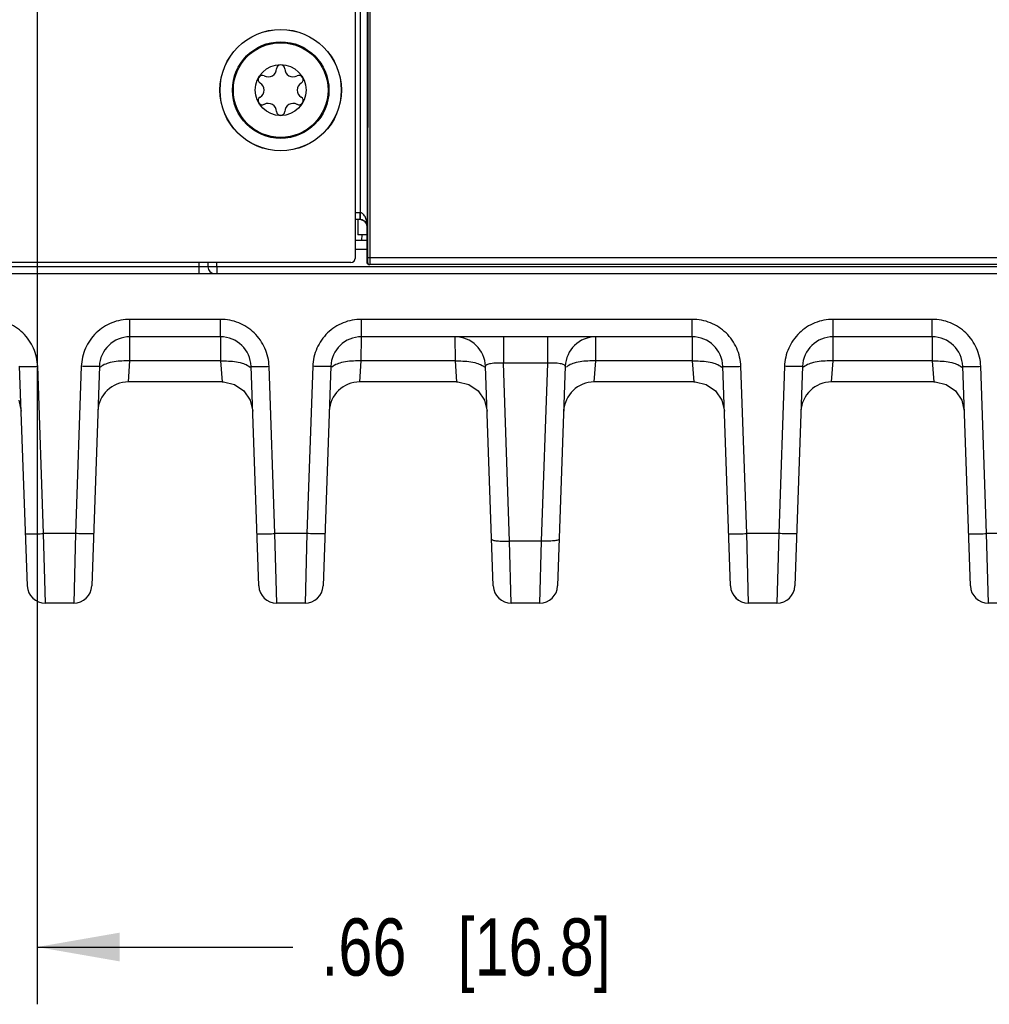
# Model space of a CAD drawing. Header units: inches. Extents: x 0 to 34, y 0 to 22.
# Tile 101 of 179: x 14.8 to 16.9, y 7.6 to 9.7. Entities that reach past the tile are written whole.
import ezdxf

# ---------------------------------------------------------------- set-up
doc = ezdxf.new("R2010")
doc.units = ezdxf.units.IN
doc.header["$LTSCALE"] = 1.87
doc.header["$MEASUREMENT"] = 0
doc.layers.get('0').update_dxf_attribs({"linetype": 'CONTINUOUS'})
for name, color, linetype in [('COSMETIC', 7, 'CONTINUOUS'), ('DIMENSIONS', 7, 'CONTINUOUS'), ('ECAD_716276_01_122_C7343_REV2', 7, 'CONTINUOUS')]:
    doc.layers.add(name, color=color, linetype=linetype)
doc.styles.get("Standard").update_dxf_attribs({"font": 'txt', "width": 0.8})
doc.dimstyles.new('DIMSTYLE_1', dxfattribs={"dimtxt": 0.125, "dimasz": 0.18, "dimexe": 0.125, "dimexo": 0.0625, "dimgap": 0.0625, "dimtad": 0, "dimtih": 1, "dimtoh": 1, "dimzin": 4, "dimdsep": 46, "dimtxsty": 'STANDARD', "dimblk": '_FILLED', "dimblk1": '_FILLED', "dimblk2": '_FILLED', "dimcen": 0.09, "dimadec": 0, "dimazin": 0, "dimtp": 0.001, "dimtm": 0.001, "dimtfac": 1, "dimtofl": 0, "dimtmove": 0, "dimatfit": 3, "dimldrblk": '_FILLED', "dimfxl": 1, "dimtolj": 1, "dimtzin": 4, "dimarcsym": 0})
doc.dimstyles.new('DIMSTYLE_2', dxfattribs={"dimtxt": 0.125, "dimasz": 0.18, "dimexe": 0.125, "dimexo": 0.0625, "dimgap": 0.0625, "dimtad": 0, "dimtih": 1, "dimtoh": 1, "dimzin": 4, "dimdsep": 46, "dimtxsty": 'STANDARD', "dimblk": '_FILLED', "dimblk1": '_FILLED', "dimblk2": '_FILLED', "dimcen": 0.09, "dimadec": 0, "dimazin": 0, "dimtp": 0.01, "dimtm": 0.01, "dimtfac": 1, "dimtofl": 0, "dimtmove": 0, "dimatfit": 3, "dimldrblk": '_FILLED', "dimfxl": 1, "dimtolj": 1, "dimtzin": 4, "dimarcsym": 0})

# ---------------------------------------------------------------- blocks, each defined once
blk = doc.blocks.new('_FILLED')
at = {"color": 0, "linetype": 'BYBLOCK'}
blk.add_solid([(0, 0), (-1, 0.174), (-1, -0.174)], dxfattribs=at)
blk = doc.blocks.new('*D7')
at = {"layer": 'DIMENSIONS', "color": 2, "linetype": 'CONTINUOUS'}
for p, q in [((14.1662, 10.006), (14.1662, 7.5811)), ((14.8274, 10.006), (14.8274, 7.5811)), ((14.1662, 7.7061), (13.8062, 7.7061)), ((14.8274, 7.7061), (15.3852, 7.7061))]:
    blk.add_line(p, q, dxfattribs=at)
at = {"layer": 'DIMENSIONS', "color": 2, "linetype": 'CONTINUOUS', "xscale": 0.18, "yscale": 0.18, "zscale": 0.18}
blk.add_blockref('_FILLED', (14.1662, 7.7061), dxfattribs=at)
at = {"layer": 'DIMENSIONS', "color": 2, "linetype": 'CONTINUOUS', "xscale": 0.18, "yscale": 0.18, "zscale": 0.18, "rotation": 180}
blk.add_blockref('_FILLED', (14.8274, 7.7061), dxfattribs=at)
at = {"layer": 'DIMENSIONS', "color": 2, "linetype": 'CONTINUOUS', "insert": (15.4477, 7.7686), "char_height": 0.125, "width": 1.025, "attachment_point": 1, "line_spacing_factor": 0.9}
blk.add_mtext('.66{\\Ftxt.shx;\\W1.000000;\\H0.125000; }[16.8]', dxfattribs=at)
blk = doc.blocks.new('*D24')
at = {"layer": 'DIMENSIONS', "color": 2, "linetype": 'CONTINUOUS'}
for p, q in [((14.9047, 13.2296), (26.1008, 13.2296)), ((25.9758, 13.2296), (25.9758, 10.9679)), ((25.9758, 8.4562), (25.9758, 10.7179)), ((24.4064, 8.4562), (26.1008, 8.4562))]:
    blk.add_line(p, q, dxfattribs=at)
at = {"layer": 'DIMENSIONS', "color": 2, "linetype": 'CONTINUOUS', "xscale": 0.18, "yscale": 0.18, "zscale": 0.18}
for p, rotation in [((25.9758, 13.2296), 90), ((25.9758, 8.4562), 270)]:
    blk.add_blockref('_FILLED', p, dxfattribs=dict(at, rotation=rotation))
at = {"layer": 'DIMENSIONS', "color": 2, "linetype": 'CONTINUOUS', "insert": (25.9758, 10.9054), "char_height": 0.125, "width": 1.225, "attachment_point": 2, "line_spacing_factor": 0.9}
blk.add_mtext('4.77{\\Ftxt.shx;\\W1.000000;\\H0.125000; }[121.2]', dxfattribs=at)

msp = doc.modelspace()

# ---------------------------------------------------------------- linework, layer by layer
at = {"color": 7, "linetype": 'CONTINUOUS'}
for p, q in [((15.522, 9.2098), (15.522, 12.6628)), ((15.5328, 11.8324), (15.5328, 9.3082)), ((15.5478, 11.8324), (15.5478, 9.2782)), ((15.5489, 9.8292), (15.5487, 9.2098)), ((15.5539, 9.8291), (15.5537, 9.2098)), ((15.5323, 9.3082), (15.522, 9.3082)), ((15.5323, 9.3082), (15.5323, 9.2932)), ((15.5325, 9.2932), (15.5328, 9.3082)), ((15.5323, 9.2932), (15.522, 9.2932)), ((15.5358, 9.26), (15.5356, 9.2483)), ((15.5475, 9.2092), (15.5475, 9.2782)), ((15.5475, 9.2782), (15.5478, 9.2782)), ((15.522, 9.2483), (15.5475, 9.2483)), ((15.522, 9.2289), (15.5475, 9.2289)), ((15.512, 9.1998), (12.702, 9.1998)), ((15.1804, 9.1998), (15.1806, 9.19)), ((15.2001, 9.1998), (15.2002, 9.19)), ((15.2199, 9.19), (15.2197, 9.1998)), ((15.5477, 9.2), (15.5475, 9.2098)), ((15.5475, 9.2092), (15.5475, 9.2066)), ((15.5475, 9.2066), (15.5475, 9.2045)), ((15.5475, 9.2045), (15.5476, 9.2027)), ((15.5476, 9.2027), (15.5476, 9.2018)), ((15.5476, 9.2018), (15.5476, 9.2011)), ((15.5485, 9.2), (15.5477, 9.2)), ((15.5487, 9.2098), (15.5485, 9.2)), ((15.5537, 9.2098), (15.5487, 9.2098)), ((24.45, 9.195), (15.5527, 9.195)), ((15.5537, 9.2098), (15.5535, 9.195)), ((24.365, 9.2098), (15.5537, 9.2098)), ((12.6877, 9.1754), (24.4656, 9.1754)), ((15.1806, 9.19), (13.0941, 9.19)), ((15.1806, 9.19), (15.1806, 9.1754)), ((15.2199, 9.19), (15.2199, 9.1754)), ((24.3292, 9.19), (15.2199, 9.19)), ((15.0301, 9.0377), (15.0301, 9.0756)), ((15.2276, 9.0756), (15.0301, 9.0756)), ((15.2276, 9.0377), (15.2276, 9.0756)), ((15.5352, 9.0377), (15.5352, 9.0756)), ((16.2573, 9.0756), (15.5352, 9.0756)), ((16.2573, 9.0377), (16.2573, 9.0756)), ((16.5649, 9.0377), (16.5649, 9.0756)), ((16.7809, 9.0756), (16.5649, 9.0756)), ((16.7809, 9.0377), (16.7809, 9.0756)), ((15.0298, 8.9849), (15.0301, 9.0377)), ((15.2276, 9.0377), (15.0301, 9.0377)), ((15.2276, 9.0377), (15.2278, 8.9849)), ((15.535, 8.9849), (15.5352, 9.0377)), ((16.2573, 9.0377), (15.5352, 9.0377)), ((15.7394, 9.0377), (15.7397, 8.9849)), ((15.8452, 9.0377), (15.8452, 8.98)), ((15.9412, 9.0377), (15.9412, 8.98)), ((16.0468, 8.9849), (16.0471, 9.0377)), ((16.2573, 9.0377), (16.2575, 8.9849)), ((16.5647, 8.9849), (16.5649, 9.0377)), ((16.7809, 9.0377), (16.5649, 9.0377)), ((16.7809, 9.0377), (16.7812, 8.9849)), ((15.0267, 8.9392), (15.0298, 8.9849)), ((15.2278, 8.9849), (15.0298, 8.9849)), ((15.2278, 8.9849), (15.231, 8.9392)), ((15.5318, 8.9392), (15.535, 8.9849)), ((15.7397, 8.9849), (15.535, 8.9849)), ((15.7397, 8.9849), (15.7428, 8.9392)), ((15.8588, 8.5917), (15.8452, 8.98)), ((15.9412, 8.98), (15.8452, 8.98)), ((15.9412, 8.98), (15.9276, 8.5917)), ((16.0436, 8.9392), (16.0468, 8.9849)), ((16.2575, 8.9849), (16.0468, 8.9849)), ((16.2575, 8.9849), (16.2607, 8.9392)), ((16.5615, 8.9392), (16.5647, 8.9849)), ((16.7812, 8.9849), (16.5647, 8.9849)), ((16.7812, 8.9849), (16.7843, 8.9392)), ((14.8061, 8.4942), (14.7893, 8.9731)), ((14.8414, 8.6081), (14.8287, 8.9731)), ((14.9239, 8.9731), (14.9111, 8.6081)), ((14.9632, 8.9731), (14.9465, 8.4942)), ((15.3112, 8.4942), (15.2945, 8.9731)), ((15.3465, 8.6081), (15.3338, 8.9731)), ((15.429, 8.9731), (15.4163, 8.6081)), ((15.4684, 8.9731), (15.4516, 8.4942)), ((15.823, 8.4942), (15.8063, 8.9731)), ((15.9802, 8.9731), (15.9634, 8.4942)), ((16.3409, 8.4942), (16.3241, 8.9731)), ((16.3762, 8.6081), (16.3635, 8.9731)), ((16.4587, 8.9731), (16.446, 8.6081)), ((16.498, 8.9731), (16.4813, 8.4942)), ((16.8645, 8.4942), (16.8478, 8.9731)), ((16.8999, 8.6081), (16.8871, 8.9731)), ((15.231, 8.9392), (15.0267, 8.9392)), ((15.7428, 8.9392), (15.5318, 8.9392)), ((16.2607, 8.9392), (16.0436, 8.9392)), ((16.7843, 8.9392), (16.5615, 8.9392)), ((14.7872, 8.8991), (14.7928, 8.875)), ((15.2924, 8.8991), (15.2979, 8.875)), ((16.322, 8.8991), (16.3276, 8.875)), ((16.8457, 8.8991), (16.8512, 8.875)), ((14.9111, 8.6081), (14.8414, 8.6081)), ((14.8454, 8.4562), (14.8414, 8.6081)), ((14.9111, 8.6081), (14.9072, 8.4562)), ((15.4163, 8.6081), (15.3465, 8.6081)), ((15.3505, 8.4562), (15.3465, 8.6081)), ((15.4163, 8.6081), (15.4123, 8.4562)), ((16.446, 8.6081), (16.3762, 8.6081)), ((16.3802, 8.4562), (16.3762, 8.6081)), ((16.446, 8.6081), (16.442, 8.4562)), ((16.9696, 8.6081), (16.8999, 8.6081)), ((16.9038, 8.4562), (16.8999, 8.6081)), ((15.9276, 8.5917), (15.8588, 8.5917)), ((15.8623, 8.4562), (15.8588, 8.5917)), ((15.9276, 8.5917), (15.9241, 8.4562)), ((14.9072, 8.4562), (14.8454, 8.4562)), ((15.4123, 8.4562), (15.3505, 8.4562)), ((15.9241, 8.4562), (15.8623, 8.4562)), ((16.442, 8.4562), (16.3802, 8.4562)), ((16.9656, 8.4562), (16.9038, 8.4562))]:
    msp.add_line(p, q, dxfattribs=at)
for points in [[(15.5476, 9.2011), (15.5476, 9.2008), (15.5476, 9.2005), (15.5476, 9.2002), (15.5476, 9.2), (15.5477, 9.1998), (15.5477, 9.1995), (15.5477, 9.1992)], [(15.5477, 9.1992), (15.5478, 9.1988), (15.548, 9.1984), (15.5481, 9.1979)], [(15.5481, 9.1979), (15.5484, 9.1974), (15.5487, 9.1969), (15.5491, 9.1965), (15.5496, 9.1961), (15.5502, 9.1957), (15.5508, 9.1954), (15.5514, 9.1952), (15.5521, 9.195), (15.5527, 9.195)], [(15.231, 8.9392), (15.2342, 8.9392), (15.2582, 8.9335), (15.2785, 8.9195), (15.2924, 8.8991)], [(15.7428, 8.9392), (15.746, 8.9392), (15.77, 8.9335), (15.7903, 8.9195), (15.8042, 8.8991), (15.8097, 8.875)], [(16.2607, 8.9392), (16.2639, 8.9392), (16.2879, 8.9335), (16.3082, 8.9195), (16.322, 8.8991)], [(16.7843, 8.9392), (16.7875, 8.9392), (16.8115, 8.9335), (16.8318, 8.9195), (16.8457, 8.8991)]]:
    msp.add_lwpolyline(points, dxfattribs=at)
for radius in [0.1325, 0.1053, 0.1033, 0.0555]:
    msp.add_circle((15.359, 9.5758), radius, dxfattribs=at)
for centre, radius, start, end in [((15.359, 9.622), 0.00906, 1.6303, 178.3697), ((15.3189, 9.5989), 0.00906, 61.6303, 238.3697), ((15.3318, 9.6228), 0.0181, 241.6303, 358.3697), ((15.3861, 9.6228), 0.0181, 181.6303, 298.3697), ((15.399, 9.5989), 0.00906, 301.6303, 118.3697), ((15.3047, 9.5758), 0.0181, 301.6303, 58.3697), ((15.4133, 9.5758), 0.0181, 121.6303, 238.3697), ((15.3189, 9.5527), 0.00906, 121.6303, 298.3697), ((15.399, 9.5527), 0.00906, 241.6303, 58.3697), ((15.3318, 9.5287), 0.0181, 1.6303, 118.3697), ((15.3861, 9.5287), 0.0181, 61.6303, 178.3697), ((15.359, 9.5295), 0.00906, 181.6303, 358.3697), ((15.5323, 9.2782), 0.03, 88.9998, 90.0004), ((15.5321, 9.2774), 0.0158, 88.5065, 89.4497), ((15.5323, 9.2782), 0.015, 89.5002, 90.0005), ((15.5323, 9.2782), 0.015, 89.0007, 89.5004), ((15.5323, 9.2781), 0.0151, 83.9609, 88.9925), ((15.5328, 9.2782), 0.0147, 1.0283, 7.2795), ((15.5325, 9.2782), 0.015, 0.0233, 1.0235), ((15.5327, 9.2777), 0.0151, 2.0011, 3.1317), ((15.512, 9.2098), 0.01, 270, 360), ((15.5535, 9.2), 0.005, 179.9963, 269.995), ((15.5527, 9.2), 0.00501, 218.6722, 231.6577), ((15.5527, 9.2), 0.00502, 231.6959, 243.0758), ((15.5527, 9.2), 0.00499, 243.0875, 245.2805), ((15.5527, 9.2), 0.00501, 245.2926, 256.5466), ((15.5527, 9.2), 0.00498, 256.5628, 258.5075), ((15.5527, 9.2), 0.00502, 258.5146, 269.9788), ((15.215, 9.1902), 0.0148, 181, 270.0001), ((15.0301, 8.9707), 0.0669, 90.0042, 177.9905), ((15.2276, 8.9707), 0.0669, 2.0107, 89.997), ((15.5352, 8.9707), 0.0669, 90.0042, 177.9905), ((15.7394, 8.9707), 0.0669, 2, 90), ((16.0471, 8.9707), 0.0669, 89.9996, 178), ((16.2573, 8.9707), 0.0669, 2.0107, 89.997), ((16.5649, 8.9707), 0.0669, 90.0042, 177.9905), ((16.7809, 8.9707), 0.0669, 2.0107, 89.997), ((15.0267, 8.8723), 0.0669, 90, 177.6347), ((15.5318, 8.8723), 0.0669, 90, 177.6347), ((16.0436, 8.8723), 0.0669, 90, 177.6347), ((16.5615, 8.8723), 0.0669, 90, 177.6347), ((14.8454, 8.4955), 0.0394, 182, 270), ((14.8454, 8.4955), 0.0394, 182.0091, 270.0003), ((14.9072, 8.4955), 0.0394, 270, 358), ((14.9072, 8.4955), 0.0394, 269.9997, 357.9909), ((15.3505, 8.4955), 0.0394, 182, 270), ((15.3505, 8.4955), 0.0394, 182.0091, 270.0003), ((15.4123, 8.4955), 0.0394, 270, 358), ((15.4123, 8.4955), 0.0394, 269.9997, 357.9909), ((15.8623, 8.4955), 0.0394, 182, 270), ((15.8623, 8.4955), 0.0394, 182.0074, 270.0003), ((15.9241, 8.4955), 0.0394, 270, 358), ((15.9241, 8.4955), 0.0394, 269.9997, 357.9926), ((16.3802, 8.4955), 0.0394, 182, 270), ((16.3802, 8.4955), 0.0394, 182.0091, 270.0003), ((16.442, 8.4955), 0.0394, 270, 358), ((16.442, 8.4955), 0.0394, 269.9997, 357.9909), ((16.9038, 8.4955), 0.0394, 182, 270), ((16.9038, 8.4955), 0.0394, 182.0091, 270.0003)]:
    msp.add_arc(centre, radius, start, end, dxfattribs=at)
for points, knots in [([(15.5478, 9.2782), (15.5478, 9.2811), (15.5474, 9.2855), (15.5463, 9.2913), (15.545, 9.2956), (15.5432, 9.2997), (15.5408, 9.3036), (15.538, 9.3064), (15.5352, 9.3078), (15.5336, 9.3082), (15.5328, 9.3082)], [0, 0, 0, 0, 0.243271, 0.365472, 0.488285, 0.612092, 0.737596, 0.866124, 0.93249, 1, 1, 1, 1]), ([(15.5474, 9.2801), (15.5471, 9.2823), (15.5456, 9.2862), (15.5416, 9.2903), (15.5372, 9.2926), (15.534, 9.2932), (15.5325, 9.2932)], [0, 0, 0, 0, 0.309497, 0.564483, 0.788753, 1, 1, 1, 1]), ([(15.5339, 9.2931), (15.5364, 9.2929), (15.5406, 9.2913), (15.5449, 9.2871), (15.5471, 9.2828), (15.5477, 9.2799), (15.5478, 9.2785)], [0, 0, 0, 0, 0.345899, 0.595715, 0.805949, 1, 1, 1, 1]), ([(15.2002, 9.19), (15.2002, 9.1898), (15.1994, 9.19), (15.1986, 9.1898), (15.1967, 9.1899), (15.1932, 9.1898), (15.1877, 9.1899), (15.1831, 9.1899), (15.1806, 9.19)], [0, 0, 0, 0, 0.019263, 0.07605, 0.168326, 0.292602, 0.617069, 1, 1, 1, 1]), ([(15.2199, 9.19), (15.2174, 9.1899), (15.2128, 9.1899), (15.2073, 9.1898), (15.2038, 9.1899), (15.2019, 9.1898), (15.201, 9.19), (15.2002, 9.1898), (15.2002, 9.19)], [0, 0, 0, 0, 0.382167, 0.70646, 0.830916, 0.923472, 0.980523, 1, 1, 1, 1]), ([(14.8287, 8.9731), (14.8282, 8.9866), (14.822, 9.0137), (14.7981, 9.0477), (14.7633, 9.0704), (14.736, 9.0757), (14.7225, 9.0756)], [0, 0, 0, 0, 0.249963, 0.499904, 0.7499, 1, 1, 1, 1]), ([(15.0301, 9.0756), (15.0166, 9.0757), (14.9893, 9.0704), (14.9545, 9.0477), (14.9306, 9.0137), (14.9244, 8.9866), (14.9239, 8.9731)], [0, 0, 0, 0, 0.250098, 0.500095, 0.750035, 1, 1, 1, 1]), ([(15.3338, 8.9731), (15.3333, 8.9866), (15.3271, 9.0137), (15.3032, 9.0477), (15.2684, 9.0704), (15.2411, 9.0757), (15.2276, 9.0756)], [0, 0, 0, 0, 0.249963, 0.499904, 0.7499, 1, 1, 1, 1]), ([(15.5352, 9.0756), (15.5217, 9.0757), (15.4944, 9.0704), (15.4596, 9.0477), (15.4357, 9.0137), (15.4295, 8.9866), (15.429, 8.9731)], [0, 0, 0, 0, 0.250098, 0.500095, 0.750035, 1, 1, 1, 1]), ([(16.3635, 8.9731), (16.363, 8.9866), (16.3568, 9.0137), (16.3329, 9.0477), (16.2981, 9.0704), (16.2708, 9.0757), (16.2573, 9.0756)], [0, 0, 0, 0, 0.249963, 0.499904, 0.7499, 1, 1, 1, 1]), ([(16.5649, 9.0756), (16.5514, 9.0757), (16.5241, 9.0704), (16.4893, 9.0477), (16.4654, 9.0137), (16.4592, 8.9866), (16.4587, 8.9731)], [0, 0, 0, 0, 0.250098, 0.500095, 0.750035, 1, 1, 1, 1]), ([(16.8871, 8.9731), (16.8866, 8.9866), (16.8804, 9.0137), (16.8566, 9.0477), (16.8217, 9.0704), (16.7944, 9.0757), (16.7809, 9.0756)], [0, 0, 0, 0, 0.249963, 0.499904, 0.7499, 1, 1, 1, 1]), ([(14.9828, 8.98), (14.9809, 8.9794), (14.9748, 8.9774), (14.9687, 8.9743), (14.9656, 8.971)], [0, 0, 0, 0, 0.305187, 1, 1, 1, 1]), ([(15.0298, 8.9849), (15.0255, 8.985), (15.0098, 8.985), (14.9938, 8.9832), (14.9828, 8.98)], [0, 0, 0, 0, 0.272895, 1, 1, 1, 1]), ([(15.2278, 8.9849), (15.2322, 8.985), (15.2479, 8.985), (15.2639, 8.9832), (15.2749, 8.98)], [0, 0, 0, 0, 0.272898, 1, 1, 1, 1]), ([(15.2749, 8.98), (15.2768, 8.9794), (15.2829, 8.9774), (15.289, 8.9743), (15.2921, 8.971)], [0, 0, 0, 0, 0.305184, 1, 1, 1, 1]), ([(15.4879, 8.98), (15.486, 8.9794), (15.4799, 8.9774), (15.4738, 8.9743), (15.4708, 8.971)], [0, 0, 0, 0, 0.305187, 1, 1, 1, 1]), ([(15.535, 8.9849), (15.5307, 8.985), (15.5149, 8.985), (15.499, 8.9832), (15.4879, 8.98)], [0, 0, 0, 0, 0.272895, 1, 1, 1, 1]), ([(15.7397, 8.9849), (15.744, 8.985), (15.7597, 8.985), (15.7757, 8.9832), (15.7867, 8.98)], [0, 0, 0, 0, 0.272898, 1, 1, 1, 1]), ([(15.7867, 8.98), (15.7886, 8.9794), (15.7947, 8.9774), (15.8009, 8.9743), (15.8039, 8.971)], [0, 0, 0, 0, 0.305247, 1, 1, 1, 1]), ([(15.8452, 8.98), (15.8359, 8.9806), (15.8248, 8.9807), (15.8127, 8.9779), (15.8088, 8.9766), (15.8062, 8.9745), (15.8063, 8.9731)], [0, 0, 0, 0, 0.687809, 0.806597, 0.896665, 1, 1, 1, 1]), ([(15.9802, 8.9731), (15.9802, 8.9745), (15.9776, 8.9766), (15.9738, 8.9779), (15.9617, 8.9807), (15.9506, 8.9806), (15.9412, 8.98)], [0, 0, 0, 0, 0.103333, 0.1934, 0.312189, 1, 1, 1, 1]), ([(15.9998, 8.98), (15.9978, 8.9794), (15.9917, 8.9774), (15.9856, 8.9743), (15.9826, 8.971)], [0, 0, 0, 0, 0.305243, 1, 1, 1, 1]), ([(16.0468, 8.9849), (16.0425, 8.985), (16.0267, 8.985), (16.0108, 8.9832), (15.9998, 8.98)], [0, 0, 0, 0, 0.272895, 1, 1, 1, 1]), ([(16.2575, 8.9849), (16.2618, 8.985), (16.2776, 8.985), (16.2935, 8.9832), (16.3046, 8.98)], [0, 0, 0, 0, 0.272898, 1, 1, 1, 1]), ([(16.3046, 8.98), (16.3065, 8.9794), (16.3126, 8.9774), (16.3187, 8.9743), (16.3217, 8.971)], [0, 0, 0, 0, 0.305184, 1, 1, 1, 1]), ([(16.5176, 8.98), (16.5157, 8.9794), (16.5096, 8.9774), (16.5035, 8.9743), (16.5004, 8.971)], [0, 0, 0, 0, 0.305187, 1, 1, 1, 1]), ([(16.5647, 8.9849), (16.5603, 8.985), (16.5446, 8.985), (16.5286, 8.9832), (16.5176, 8.98)], [0, 0, 0, 0, 0.272895, 1, 1, 1, 1]), ([(16.7812, 8.9849), (16.7855, 8.985), (16.8012, 8.985), (16.8172, 8.9832), (16.8282, 8.98)], [0, 0, 0, 0, 0.272898, 1, 1, 1, 1]), ([(16.8282, 8.98), (16.8301, 8.9794), (16.8362, 8.9774), (16.8423, 8.9743), (16.8454, 8.971)], [0, 0, 0, 0, 0.305184, 1, 1, 1, 1]), ([(14.7893, 8.9731), (14.7894, 8.9728), (14.7909, 8.9729), (14.7926, 8.9725), (14.7965, 8.9725), (14.8012, 8.9725), (14.8071, 8.9725), (14.8164, 8.9727), (14.8237, 8.9729), (14.8287, 8.9731)], [0, 0, 0, 0, 0.020389, 0.077486, 0.169968, 0.294095, 0.445312, 0.617961, 1, 1, 1, 1]), ([(14.9632, 8.9731), (14.9632, 8.9728), (14.9617, 8.9729), (14.96, 8.9725), (14.9561, 8.9725), (14.9514, 8.9725), (14.9454, 8.9725), (14.9362, 8.9727), (14.9289, 8.9729), (14.9239, 8.9731)], [0, 0, 0, 0, 0.020389, 0.077486, 0.169968, 0.294095, 0.445312, 0.617961, 1, 1, 1, 1]), ([(15.2945, 8.9731), (15.2945, 8.9728), (15.296, 8.9729), (15.2977, 8.9725), (15.3016, 8.9725), (15.3063, 8.9725), (15.3122, 8.9725), (15.3215, 8.9727), (15.3288, 8.9729), (15.3338, 8.9731)], [0, 0, 0, 0, 0.020389, 0.077486, 0.169968, 0.294095, 0.445312, 0.617961, 1, 1, 1, 1]), ([(15.4684, 8.9731), (15.4683, 8.9728), (15.4668, 8.9729), (15.4651, 8.9725), (15.4612, 8.9725), (15.4565, 8.9725), (15.4506, 8.9725), (15.4413, 8.9727), (15.434, 8.9729), (15.429, 8.9731)], [0, 0, 0, 0, 0.020389, 0.077486, 0.169968, 0.294095, 0.445312, 0.617961, 1, 1, 1, 1]), ([(16.3241, 8.9731), (16.3242, 8.9728), (16.3257, 8.9729), (16.3274, 8.9725), (16.3313, 8.9725), (16.336, 8.9725), (16.3419, 8.9725), (16.3512, 8.9727), (16.3585, 8.9729), (16.3635, 8.9731)], [0, 0, 0, 0, 0.020389, 0.077486, 0.169968, 0.294095, 0.445312, 0.617961, 1, 1, 1, 1]), ([(16.498, 8.9731), (16.498, 8.9728), (16.4965, 8.9729), (16.4948, 8.9725), (16.4909, 8.9725), (16.4862, 8.9725), (16.4803, 8.9725), (16.471, 8.9727), (16.4637, 8.9729), (16.4587, 8.9731)], [0, 0, 0, 0, 0.020389, 0.077486, 0.169968, 0.294095, 0.445312, 0.617961, 1, 1, 1, 1]), ([(16.8478, 8.9731), (16.8478, 8.9728), (16.8493, 8.9729), (16.8511, 8.9725), (16.8549, 8.9725), (16.8596, 8.9725), (16.8656, 8.9725), (16.8748, 8.9727), (16.8821, 8.9729), (16.8871, 8.9731)], [0, 0, 0, 0, 0.020389, 0.077486, 0.169968, 0.294095, 0.445312, 0.617961, 1, 1, 1, 1]), ([(14.8021, 8.6081), (14.8021, 8.6079), (14.8036, 8.608), (14.8054, 8.6076), (14.8092, 8.6076), (14.814, 8.6075), (14.8199, 8.6076), (14.8291, 8.6078), (14.8364, 8.608), (14.8414, 8.6081)], [0, 0, 0, 0, 0.020389, 0.077486, 0.169968, 0.294095, 0.445312, 0.617961, 1, 1, 1, 1]), ([(14.9505, 8.6081), (14.9505, 8.6079), (14.9489, 8.608), (14.9472, 8.6076), (14.9433, 8.6076), (14.9386, 8.6075), (14.9327, 8.6076), (14.9235, 8.6078), (14.9162, 8.608), (14.9111, 8.6081)], [0, 0, 0, 0, 0.020389, 0.077485, 0.169968, 0.294094, 0.445312, 0.61796, 1, 1, 1, 1]), ([(15.3072, 8.6081), (15.3072, 8.6079), (15.3087, 8.608), (15.3105, 8.6076), (15.3143, 8.6076), (15.3191, 8.6075), (15.325, 8.6076), (15.3342, 8.6078), (15.3415, 8.608), (15.3465, 8.6081)], [0, 0, 0, 0, 0.020389, 0.077486, 0.169968, 0.294095, 0.445312, 0.617961, 1, 1, 1, 1]), ([(15.4556, 8.6081), (15.4556, 8.6079), (15.4541, 8.608), (15.4523, 8.6076), (15.4485, 8.6076), (15.4437, 8.6075), (15.4378, 8.6076), (15.4286, 8.6078), (15.4213, 8.608), (15.4163, 8.6081)], [0, 0, 0, 0, 0.020389, 0.077485, 0.169968, 0.294094, 0.445312, 0.61796, 1, 1, 1, 1]), ([(15.8194, 8.5958), (15.8195, 8.5954), (15.8206, 8.5944), (15.8244, 8.5932), (15.8324, 8.5921), (15.8445, 8.5915), (15.8538, 8.5915), (15.8588, 8.5917)], [0, 0, 0, 0, 0.032419, 0.093366, 0.309008, 0.626514, 1, 1, 1, 1]), ([(15.967, 8.5958), (15.967, 8.5954), (15.9659, 8.5944), (15.962, 8.5932), (15.954, 8.5921), (15.9419, 8.5915), (15.9326, 8.5915), (15.9276, 8.5917)], [0, 0, 0, 0, 0.032419, 0.093366, 0.309008, 0.626514, 1, 1, 1, 1]), ([(16.3369, 8.6081), (16.3369, 8.6079), (16.3384, 8.608), (16.3402, 8.6076), (16.344, 8.6076), (16.3488, 8.6075), (16.3547, 8.6076), (16.3639, 8.6078), (16.3712, 8.608), (16.3762, 8.6081)], [0, 0, 0, 0, 0.020389, 0.077486, 0.169968, 0.294095, 0.445312, 0.617961, 1, 1, 1, 1]), ([(16.4853, 8.6081), (16.4853, 8.6079), (16.4838, 8.608), (16.482, 8.6076), (16.4782, 8.6076), (16.4734, 8.6075), (16.4675, 8.6076), (16.4583, 8.6078), (16.451, 8.608), (16.446, 8.6081)], [0, 0, 0, 0, 0.020389, 0.077485, 0.169968, 0.294094, 0.445312, 0.61796, 1, 1, 1, 1]), ([(16.8605, 8.6081), (16.8605, 8.6079), (16.8621, 8.608), (16.8638, 8.6076), (16.8677, 8.6076), (16.8724, 8.6075), (16.8783, 8.6076), (16.8876, 8.6078), (16.8948, 8.608), (16.8999, 8.6081)], [0, 0, 0, 0, 0.020389, 0.077486, 0.169968, 0.294095, 0.445312, 0.617961, 1, 1, 1, 1])]:
    msp.add_open_spline(points, degree=3, knots=knots, dxfattribs=at)
msp.add_open_spline([(15.5488, 9.1969), (15.5481, 9.1978), (15.5477, 9.1989), (15.5477, 9.2)], degree=3, dxfattribs=at)
at = {"layer": 'COSMETIC', "color": 7, "linetype": 'CONTINUOUS'}
msp.add_circle((15.359, 9.5758), 0.1323, dxfattribs=at)
at = {"layer": 'ECAD_716276_01_122_C7343_REV2', "color": 7, "linetype": 'CONTINUOUS'}
for p in [(15.5273, 9.2932), (15.5475, 9.2601)]:
    msp.add_line(p, (15.5273, 9.2601), dxfattribs=at)

# ---------------------------------------------------------------- dimensions: what is measured, and where the dimension line sits
at = {"layer": 'DIMENSIONS', "color": 2, "linetype": 'CONTINUOUS'}
dim = msp.add_linear_dim(base=(25.9758, 13.2296), p1=(24.3439, 8.4562), p2=(14.8422, 13.2296), angle=90, dimstyle='DIMSTYLE_1', dxfattribs=at)
dim.commit()
dim.dimension.update_dxf_attribs({"geometry": '*D24', "text_midpoint": (25.9758, 10.8429), "dimtype": 160})
dim = msp.add_linear_dim(base=(14.8274, 7.7061), p1=(14.1662, 10.0685), p2=(14.8274, 10.0685), dimstyle='DIMSTYLE_2', dxfattribs=at)
dim.commit()
dim.dimension.update_dxf_attribs({"geometry": '*D7', "text_midpoint": (15.9602, 7.7061), "dimtype": 160})

doc.saveas('drawing.dxf')
